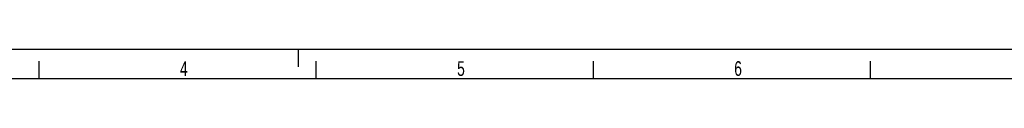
# Model space of a CAD drawing. Extents: x 0 to 594, y 0 to 420.
# Tile 8 of 18: x 163 to 330, y 415 to 420. Entities that reach past the tile are written whole.
import ezdxf

# ---------------------------------------------------------------- set-up
doc = ezdxf.new("R2010")
doc.units = 0
doc.header["$LTSCALE"] = 32.67
doc.layers.add('PR7000-160_DXF_FORMAT', color=7, linetype='CONTINUOUS')
doc.styles.get("Standard").update_dxf_attribs({"font": 'txt', "width": 0.7})

msp = doc.modelspace()

# ---------------------------------------------------------------- linework, layer by layer
at = {"layer": 'PR7000-160_DXF_FORMAT', "color": 7, "linetype": 'CONTINUOUS'}
for p, q in [((0, 420), (594, 420)), ((210, 417), (210, 420)), ((166, 415), (166, 418)), ((213, 415), (213, 418)), ((260, 415), (260, 418)), ((307, 415), (307, 418)), ((589, 415), (25, 415))]:
    msp.add_line(p, q, dxfattribs=at)

# ---------------------------------------------------------------- texts
at = {"layer": 'PR7000-160_DXF_FORMAT', "color": 2, "linetype": 'CONTINUOUS', "char_height": 2.5, "attachment_point": 1}
for s, insert, width in [('4', (189.89, 417.98), 2.9464), ('5', (236.89, 417.98), 2.6786), ('6', (283.89, 417.98), 2.9464)]:
    msp.add_mtext(s, dxfattribs=dict(at, insert=insert, width=width))

doc.saveas('drawing.dxf')
